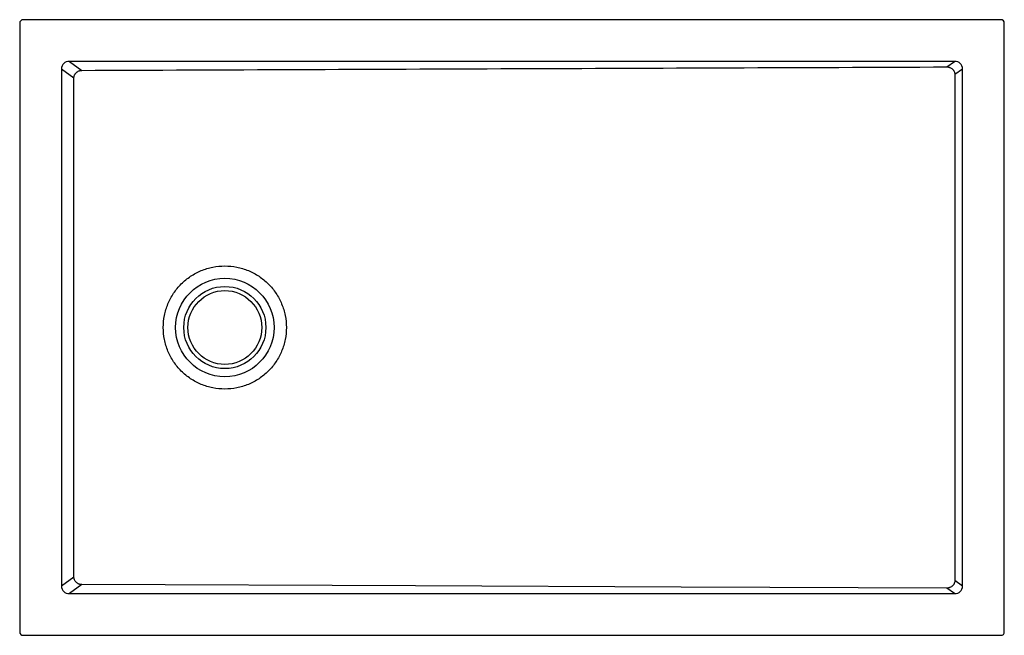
# Model space of a CAD drawing. Header units: millimetres. Extents: x 3821.28 to 3822.48, y 3252.73 to 3253.48.
import ezdxf

# ---------------------------------------------------------------- set-up
doc = ezdxf.new("R2010")
doc.units = ezdxf.units.MM
doc.layers.add('SANINDUSA', color=3, linetype='Continuous')

msp = doc.modelspace()

# ---------------------------------------------------------------- linework, layer by layer
at = {"layer": 'SANINDUSA'}
for p, q in [((3821.2838, 3253.4788), (3821.2838, 3252.7368)), ((3822.4798, 3253.4828), (3821.2878, 3253.4828)), ((3822.4838, 3252.7368), (3822.4838, 3253.4788)), ((3822.423, 3253.432), (3821.3446, 3253.432)), ((3821.3446, 3253.432), (3821.3594, 3253.4211)), ((3822.4139, 3253.4253), (3822.423, 3253.432)), ((3821.3347, 3253.4227), (3821.3347, 3252.793)), ((3821.3498, 3253.4116), (3821.3347, 3253.4227)), ((3822.4328, 3253.4227), (3822.4236, 3253.4159)), ((3822.4328, 3252.793), (3822.4328, 3253.4227)), ((3821.3347, 3252.793), (3821.3498, 3252.804)), ((3821.3594, 3252.7945), (3821.3446, 3252.7836)), ((3822.4236, 3252.7998), (3822.4328, 3252.793)), ((3821.3446, 3252.7836), (3822.423, 3252.7836)), ((3822.423, 3252.7836), (3822.4139, 3252.7903)), ((3821.2878, 3252.7328), (3822.4798, 3252.7328))]:
    msp.add_line(p, q, dxfattribs=at)
at = {"layer": 'SANINDUSA', "flags": 128}
for points in [[(3822.4236, 3253.4159), (3822.4236, 3253.2539), (3822.4236, 3253.092), (3822.4236, 3252.7998)], [(3822.4139, 3252.7903), (3822.0901, 3252.7916), (3821.7663, 3252.7929), (3821.3594, 3252.7945)]]:
    msp.add_lwpolyline(points, dxfattribs=at)
at = {"layer": 'SANINDUSA'}
for radius in [0.06, 0.05, 0.045]:
    msp.add_circle((3821.5338, 3253.1078), radius, dxfattribs=at)
for centre, major_axis, ratio, start_param, end_param in [((3821.2878, 3253.4788), (0.00283, -0.00283), 0.999805, 2.356292, 3.926893), ((3822.4798, 3253.4788), (-0.00283, -0.00283), 0.999805, 2.356292, 3.926893), ((3821.3459, 3253.4214), (0.00944, -0.00695), 0.853352, 2.250326, 3.732485), ((3822.4217, 3253.4214), (0.00944, 0.00695), 0.853352, 5.692293, 7.174452), ((3821.3459, 3252.7942), (0.00944, 0.00695), 0.853352, 2.550701, 4.03286), ((3822.4217, 3252.7942), (0.00944, -0.00695), 0.853352, 5.391918, 6.874077), ((3821.2878, 3252.7368), (0.00283, 0.00283), 0.999805, 2.356292, 3.926893), ((3822.4798, 3252.7368), (-0.00283, 0.00283), 0.999805, 2.356292, 3.926893)]:
    msp.add_ellipse(centre, major_axis=major_axis, ratio=ratio, start_param=start_param, end_param=end_param, dxfattribs=at)
for points, knots in [([(3821.3498, 3253.4116), (3821.3498, 3253.4122), (3821.3499, 3253.4128), (3821.3501, 3253.4141), (3821.3503, 3253.4146), (3821.3507, 3253.4155), (3821.3508, 3253.4158), (3821.3511, 3253.4163), (3821.3513, 3253.4166), (3821.3518, 3253.4174), (3821.3522, 3253.4178), (3821.3529, 3253.4185), (3821.3531, 3253.4187), (3821.3536, 3253.4191), (3821.3539, 3253.4193), (3821.3546, 3253.4198), (3821.3552, 3253.4201), (3821.356, 3253.4205), (3821.3563, 3253.4206), (3821.3569, 3253.4208), (3821.3572, 3253.4208), (3821.3581, 3253.421), (3821.3587, 3253.4211), (3821.3594, 3253.4211)], [0, 0, 0, 0, 0.125, 0.125, 0.25, 0.25, 0.3125, 0.3125, 0.375, 0.375, 0.5, 0.5, 0.5625, 0.5625, 0.625, 0.625, 0.75, 0.75, 0.8125, 0.8125, 0.875, 0.875, 1, 1, 1, 1]), ([(3821.3594, 3253.4211), (3821.4472, 3253.4215), (3821.5351, 3253.4218), (3821.7109, 3253.4225), (3821.7988, 3253.4229), (3822.0624, 3253.4239), (3822.2382, 3253.4246), (3822.4139, 3253.4253)], [0, 0, 0, 0, 0.25, 0.25, 0.5, 0.5, 1, 1, 1, 1]), ([(3822.4139, 3253.4253), (3822.4145, 3253.4253), (3822.4152, 3253.4252), (3822.4161, 3253.4251), (3822.4164, 3253.425), (3822.417, 3253.4248), (3822.4173, 3253.4247), (3822.4181, 3253.4243), (3822.4187, 3253.4241), (3822.4197, 3253.4234), (3822.4202, 3253.423), (3822.4209, 3253.4223), (3822.4211, 3253.4221), (3822.4215, 3253.4216), (3822.4217, 3253.4214), (3822.4222, 3253.4206), (3822.4225, 3253.4201), (3822.4229, 3253.4192), (3822.423, 3253.4189), (3822.4232, 3253.4183), (3822.4233, 3253.418), (3822.4235, 3253.4171), (3822.4236, 3253.4165), (3822.4236, 3253.4159)], [0, 0, 0, 0, 0.125, 0.125, 0.1875, 0.1875, 0.25, 0.25, 0.375, 0.375, 0.5, 0.5, 0.5625, 0.5625, 0.625, 0.625, 0.75, 0.75, 0.8125, 0.8125, 0.875, 0.875, 1, 1, 1, 1]), ([(3821.3498, 3252.804), (3821.3498, 3252.8547), (3821.3498, 3252.9053), (3821.3498, 3252.9812), (3821.3498, 3253.0066), (3821.3498, 3253.0572), (3821.3498, 3253.0825), (3821.3498, 3253.1331), (3821.3498, 3253.1584), (3821.3498, 3253.2091), (3821.3498, 3253.2344), (3821.3498, 3253.3103), (3821.3498, 3253.361), (3821.3498, 3253.4116)], [0, 0, 0, 0, 0.25, 0.25, 0.375, 0.375, 0.5, 0.5, 0.625, 0.625, 0.75, 0.75, 1, 1, 1, 1]), ([(3821.5338, 3253.0328), (3821.5387, 3253.0328), (3821.5436, 3253.0333), (3821.5532, 3253.0352), (3821.5579, 3253.0366), (3821.567, 3253.0404), (3821.5714, 3253.0427), (3821.5795, 3253.0482), (3821.5833, 3253.0513), (3821.5903, 3253.0582), (3821.5934, 3253.0621), (3821.5989, 3253.0702), (3821.6012, 3253.0746), (3821.6049, 3253.0836), (3821.6064, 3253.0884), (3821.6083, 3253.098), (3821.6088, 3253.1029), (3821.6088, 3253.1127), (3821.6083, 3253.1176), (3821.6064, 3253.1273), (3821.6049, 3253.132), (3821.6012, 3253.141), (3821.5989, 3253.1454), (3821.5934, 3253.1536), (3821.5903, 3253.1574), (3821.5833, 3253.1643), (3821.5795, 3253.1674), (3821.5714, 3253.1729), (3821.567, 3253.1752), (3821.5579, 3253.179), (3821.5532, 3253.1804), (3821.5436, 3253.1823), (3821.5387, 3253.1828), (3821.5289, 3253.1828), (3821.524, 3253.1823), (3821.5143, 3253.1804), (3821.5096, 3253.179), (3821.5005, 3253.1752), (3821.4962, 3253.1729), (3821.488, 3253.1674), (3821.4842, 3253.1643), (3821.4773, 3253.1574), (3821.4741, 3253.1536), (3821.4687, 3253.1454), (3821.4664, 3253.141), (3821.4626, 3253.132), (3821.4612, 3253.1273), (3821.4593, 3253.1176), (3821.4588, 3253.1127), (3821.4588, 3253.1029), (3821.4593, 3253.098), (3821.4612, 3253.0884), (3821.4626, 3253.0836), (3821.4664, 3253.0746), (3821.4687, 3253.0702), (3821.4741, 3253.0621), (3821.4773, 3253.0582), (3821.4842, 3253.0513), (3821.488, 3253.0482), (3821.4962, 3253.0427), (3821.5005, 3253.0404), (3821.5096, 3253.0366), (3821.5143, 3253.0352), (3821.524, 3253.0333), (3821.5289, 3253.0328), (3821.5338, 3253.0328)], [0, 0, 0, 0, 0.03125, 0.03125, 0.0625, 0.0625, 0.09375, 0.09375, 0.125, 0.125, 0.15625, 0.15625, 0.1875, 0.1875, 0.21875, 0.21875, 0.25, 0.25, 0.28125, 0.28125, 0.3125, 0.3125, 0.34375, 0.34375, 0.375, 0.375, 0.40625, 0.40625, 0.4375, 0.4375, 0.46875, 0.46875, 0.5, 0.5, 0.53125, 0.53125, 0.5625, 0.5625, 0.59375, 0.59375, 0.625, 0.625, 0.65625, 0.65625, 0.6875, 0.6875, 0.71875, 0.71875, 0.75, 0.75, 0.78125, 0.78125, 0.8125, 0.8125, 0.84375, 0.84375, 0.875, 0.875, 0.90625, 0.90625, 0.9375, 0.9375, 0.96875, 0.96875, 1, 1, 1, 1]), ([(3821.3594, 3252.7945), (3821.3587, 3252.7945), (3821.3581, 3252.7946), (3821.3572, 3252.7948), (3821.3569, 3252.7949), (3821.3563, 3252.7951), (3821.3557, 3252.7953), (3821.3552, 3252.7955), (3821.3546, 3252.7958), (3821.3544, 3252.796), (3821.3536, 3252.7965), (3821.3531, 3252.7969), (3821.3522, 3252.7978), (3821.3518, 3252.7983), (3821.3511, 3252.7993), (3821.3508, 3252.7998), (3821.3505, 3252.8007), (3821.3503, 3252.801), (3821.3502, 3252.8016), (3821.3501, 3252.8019), (3821.3499, 3252.8028), (3821.3498, 3252.8034), (3821.3498, 3252.804)], [0, 0, 0, 0, 0.125, 0.125, 0.1875, 0.1875, 0.25, 0.3125, 0.3125, 0.375, 0.375, 0.5, 0.5, 0.625, 0.625, 0.75, 0.75, 0.8125, 0.8125, 0.875, 0.875, 1, 1, 1, 1]), ([(3822.4236, 3252.7998), (3822.4236, 3252.7991), (3822.4235, 3252.7985), (3822.4232, 3252.7973), (3822.423, 3252.7967), (3822.4226, 3252.7958), (3822.4225, 3252.7956), (3822.4222, 3252.795), (3822.422, 3252.7947), (3822.4215, 3252.794), (3822.4211, 3252.7935), (3822.4204, 3252.7929), (3822.4202, 3252.7926), (3822.4197, 3252.7923), (3822.4195, 3252.7921), (3822.4187, 3252.7916), (3822.4181, 3252.7913), (3822.4173, 3252.7909), (3822.417, 3252.7908), (3822.4164, 3252.7906), (3822.4161, 3252.7906), (3822.4152, 3252.7904), (3822.4145, 3252.7903), (3822.4139, 3252.7903)], [0, 0, 0, 0, 0.125, 0.125, 0.25, 0.25, 0.3125, 0.3125, 0.375, 0.375, 0.5, 0.5, 0.5625, 0.5625, 0.625, 0.625, 0.75, 0.75, 0.8125, 0.8125, 0.875, 0.875, 1, 1, 1, 1])]:
    msp.add_open_spline(points, degree=3, knots=knots, dxfattribs=at)

doc.saveas('drawing.dxf')
